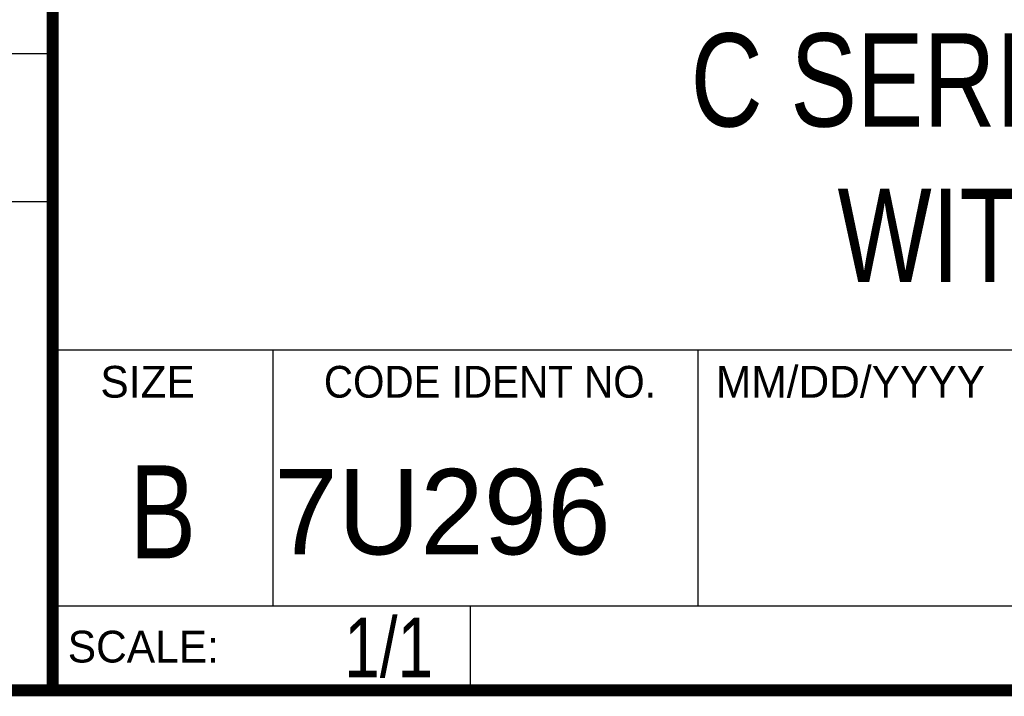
# Model space of a CAD drawing. Header units: inches. Extents: x 0.2 to 16.8, y 0.1 to 10.8.
# Tile 12 of 23: x 13 to 14.7, y 0.2 to 1.4. Entities that reach past the tile are written whole.
import ezdxf
from ezdxf.enums import TextEntityAlignment as Align

# ---------------------------------------------------------------- set-up
doc = ezdxf.new("R2010")
doc.units = ezdxf.units.IN
doc.header["$LTSCALE"] = 0.935
doc.header["$MEASUREMENT"] = 0
doc.layers.get('0').update_dxf_attribs({"linetype": 'CONTINUOUS'})
doc.styles.get("Standard").update_dxf_attribs({"font": 'txt', "width": 0.8})

msp = doc.modelspace()

# ---------------------------------------------------------------- linework, layer by layer
at = {"color": 2, "linetype": 'CONTINUOUS'}
for p, q in [((13.0652, 1.9695), (13.0652, 0.2605)), ((11.482, 1.3265), (13.0653, 1.3265)), ((13.0653, 1.0776), (11.482, 1.0776)), ((13.0652, 0.8295), (16.745, 0.8295)), ((13.434, 0.8295), (13.434, 0.4005)), ((14.146, 0.8295), (14.146, 0.4005)), ((13.0652, 0.4005), (16.745, 0.4005)), ((13.765, 0.4005), (13.765, 0.2605)), ((13.0652, 0.2605), (16.745, 0.2605))]:
    msp.add_line(p, q, dxfattribs=at)
at = {"color": 7, "linetype": 'CONTINUOUS', "const_width": 0.02}
for points in [[(13.0653, 1.9707), (13.0653, 0.2586)], [(0.25, 0.2586), (16.75, 0.2586)]]:
    msp.add_lwpolyline(points, dxfattribs=at)

# ---------------------------------------------------------------- texts
at = {"color": 2, "linetype": 'CONTINUOUS'}
for s, p in [('SIZE', (13.1451, 0.7494)), ('MM/DD/YYYY', (14.1765, 0.7494)), ('SCALE:', (13.0904, 0.3053))]:
    msp.add_text(s, height=0.05325, dxfattribs=at).set_placement(p)
at = {"color": 2, "linetype": 'CONTINUOUS', "width": 0.95}
msp.add_text('CODE IDENT NO.', height=0.053254, dxfattribs=at).set_placement((13.7978, 0.7494), align=Align.CENTER)
at = {"color": 7, "linetype": 'CONTINUOUS', "width": 0.8}
msp.add_text('B', height=0.1562, dxfattribs=at).set_placement((13.2497, 0.4798), align=Align.CENTER)
at = {"color": 7, "linetype": 'CONTINUOUS'}
msp.add_text('7U296', height=0.14316, dxfattribs=at).set_placement((13.4363, 0.4866))
at = {"color": 7, "linetype": 'CONTINUOUS', "width": 0.8}
msp.add_text('1/1', height=0.1, dxfattribs=at).set_placement((13.7025, 0.2805), align=Align.RIGHT)
at = {"color": 7, "linetype": 'CONTINUOUS', "insert": (14.9051, 1.3603), "char_height": 0.15625, "width": 1.875, "attachment_point": 2}
msp.add_mtext('C SERIES MODULE\\PWITH 2X DB9', dxfattribs=at)

doc.saveas('drawing.dxf')
